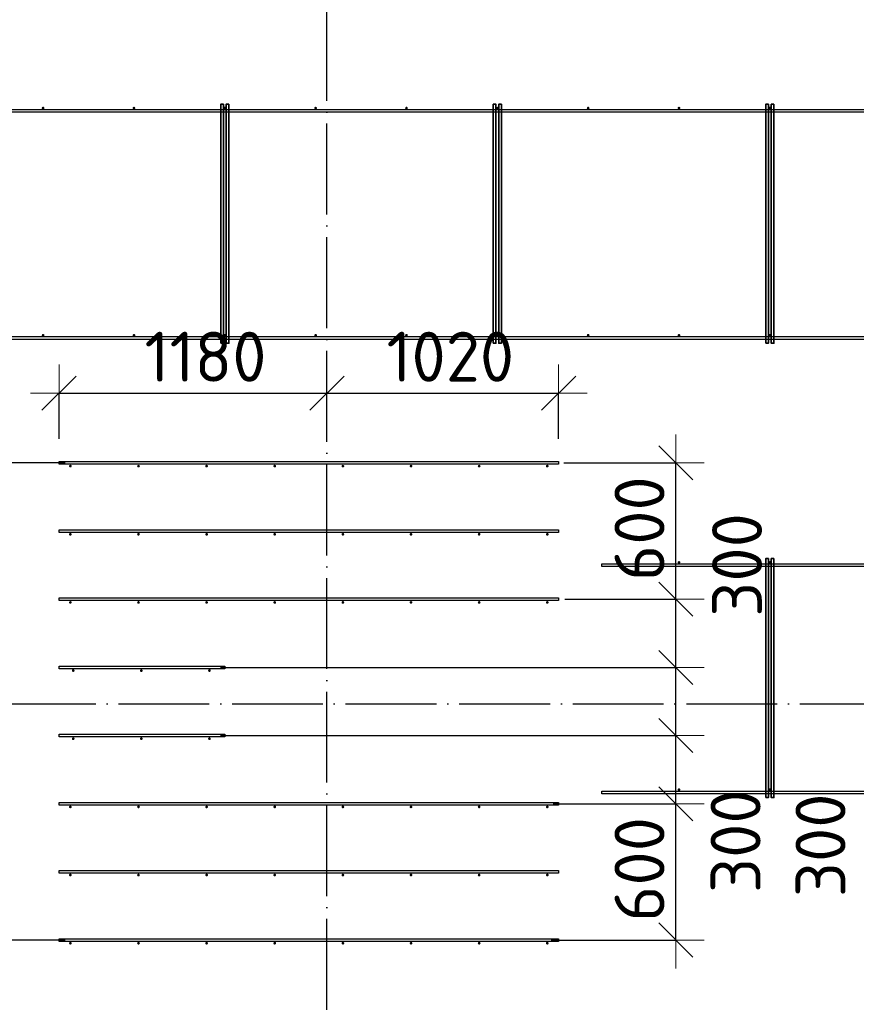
# Model space of a CAD drawing. Header units: millimetres. Extents: x -3725 to 93325, y -74170 to 82591.
# Tile 112 of 133: x 67047 to 70731, y 59857 to 64191. Entities that reach past the tile are written whole.
import ezdxf

# ---------------------------------------------------------------- set-up
doc = ezdxf.new("R2010")
doc.units = ezdxf.units.MM
doc.header["$PDMODE"] = 65
for name, pattern in [('______11', [500, 400, -50, 0, -50]), ('______3', [500, 400, -100]), ('______5', [1100, 800, -100, 100, -100])]:
    doc.linetypes.add(name, pattern=pattern)
for name, color, linetype, lineweight in [('Арм.стержн. Доп. арматура', 180, 'Continuous', 35), ('Балка_ общее', 7, '______3', 13), ('Размерная линия_ общее', 7, 'Continuous', 13)]:
    doc.layers.add(name, color=color, linetype=linetype, lineweight=lineweight)
doc.layers.add('Арм.стержн. Фиксатор', color=7, linetype='Continuous', lineweight=35, true_color=0x501e0f)
doc.layers.add('Осевая линия_ общее', color=7, linetype='______5', lineweight=13, true_color=0xa0a0a0)
doc.styles.add('ISOCPEUR', font='ISOCPEUR')
doc.dimstyles.new('DIMSTYLE_3', dxfattribs={"dimtxt": 220, "dimasz": 250, "dimexe": 0, "dimexo": 0, "dimgap": 110, "dimtad": 2, "dimdec": 0, "dimrnd": 5, "dimzin": 12, "dimdsep": 46, "dimtxsty": 'ISOCPEUR', "dimblk1": 'ALL_ML_STRICH', "dimblk2": 'ALL_ML_STRICH', "dimsah": 1, "dimcen": 0, "dimclrd": 7, "dimclre": 256, "dimclrt": 7, "dimadec": 0, "dimazin": 0, "dimtfac": 1, "dimtdec": 0, "dimtix": 1, "dimtmove": 2, "dimatfit": 3, "dimfxl": 0, "dimtzin": 0, "dimlwd": 0, "dimlwe": -3, "dimarcsym": 0})
doc.dimstyles.new('DIMSTYLE_5', dxfattribs={"dimtxt": 220, "dimasz": 250, "dimexe": 0, "dimexo": 0, "dimgap": 110, "dimtad": 2, "dimdec": 0, "dimrnd": 5, "dimzin": 12, "dimdsep": 46, "dimtxsty": 'ISOCPEUR', "dimblk1": 'ALL_ML_STRICH', "dimblk2": 'ALL_ML_STRICH', "dimsah": 1, "dimcen": 0, "dimclrd": 7, "dimclre": 256, "dimclrt": 7, "dimadec": 0, "dimazin": 0, "dimtfac": 1, "dimtdec": 0, "dimtix": 1, "dimtmove": 2, "dimatfit": 3, "dimfxl": 0, "dimtvp": 1.2, "dimtzin": 0, "dimlwd": 0, "dimlwe": -3, "dimarcsym": 0})
doc.dimstyles.new('DIMSTYLE_8', dxfattribs={"dimtxt": 220, "dimasz": 250, "dimexe": 0, "dimexo": 0, "dimgap": 110, "dimtad": 0, "dimdec": 0, "dimrnd": 5, "dimzin": 12, "dimdsep": 46, "dimtxsty": 'ISOCPEUR', "dimblk1": 'ALL_ML_STRICH', "dimblk2": 'ALL_ML_STRICH', "dimsah": 1, "dimcen": 0, "dimclrd": 7, "dimclre": 256, "dimclrt": 7, "dimadec": 0, "dimazin": 0, "dimtfac": 1, "dimtdec": 0, "dimtix": 1, "dimtmove": 2, "dimatfit": 3, "dimfxl": 0, "dimtvp": 1.2, "dimtzin": 0, "dimlwd": 0, "dimlwe": -3, "dimarcsym": 0})
doc.dimstyles.new('DIMSTYLE_9', dxfattribs={"dimtxt": 220, "dimasz": 250, "dimexe": 0, "dimexo": 0, "dimgap": 110, "dimtad": 0, "dimdec": 0, "dimrnd": 5, "dimzin": 12, "dimdsep": 46, "dimtxsty": 'ISOCPEUR', "dimblk1": 'ALL_ML_STRICH', "dimblk2": 'ALL_ML_STRICH', "dimsah": 1, "dimcen": 0, "dimclrd": 7, "dimclre": 256, "dimclrt": 7, "dimadec": 0, "dimazin": 0, "dimtfac": 1, "dimtdec": 0, "dimtix": 1, "dimtmove": 2, "dimatfit": 3, "dimfxl": 0, "dimtvp": 1.2, "dimtzin": 0, "dimlwd": 0, "dimlwe": -3, "dimarcsym": 0})

# ---------------------------------------------------------------- blocks, each defined once
blk = doc.blocks.new('СЛОЖНЫЙ_ОБЪЕКТ_5')
at = {"layer": 'Осевая линия_ общее', "color": 253, "linetype": '______11', "lineweight": -3, "true_color": 0xa0a0a0, "transparency": 33554687}
for p, q in [((68400, 45830), (68400, 69510)), ((57980, 61180), (76830, 61180))]:
    blk.add_line(p, q, dxfattribs=at)
blk = doc.blocks.new('ALL_ML_STRICH')
at = {"color": 0, "linetype": 'ByBlock', "lineweight": -2}
for p, q in [((0, -0.5), (0, 0.5)), ((-0.3, -0.3), (0.3, 0.3)), ((-1, 0), (0.5, 0))]:
    blk.add_line(p, q, dxfattribs=at)
blk = doc.blocks.new('*D99')
at = {"layer": 'DEFPOINTS', "color": 7, "linetype": 'Continuous', "lineweight": 13, "transparency": 33554687}
for p in [(69295.8, 60740), (69287.4, 60140), (69936.1, 60140)]:
    blk.add_point(p, dxfattribs=at)
at = {"layer": 'Размерная линия_ общее', "color": 253, "linetype": 'Continuous', "lineweight": -2, "true_color": 0xa0a0a0, "transparency": 33554687}
for p, q in [((69395.8, 60740), (69936.1, 60740)), ((69387.4, 60140), (69936.1, 60140))]:
    blk.add_line(p, q, dxfattribs=at)
at = {"layer": 'Размерная линия_ общее', "color": 7, "linetype": 'Continuous', "lineweight": -2, "transparency": 33554687}
blk.add_line((69936.1, 60140), (69936.1, 60740), dxfattribs=at)
at = {"layer": 'Размерная линия_ общее', "color": 7, "linetype": 'Continuous', "lineweight": 13, "transparency": 33554687, "xscale": 250, "yscale": 250, "zscale": 250}
for p, rotation in [((69936.1, 60740), 90), ((69936.1, 60140), 270)]:
    blk.add_blockref('ALL_ML_STRICH', p, dxfattribs=dict(at, rotation=rotation))
at = {"layer": 'Размерная линия_ общее', "color": 7, "linetype": 'Continuous', "lineweight": 13, "transparency": 33554687, "insert": (69776.1, 60451), "char_height": 220, "width": 660, "attachment_point": 5, "rotation": 90, "style": 'ISOCPEUR'}
blk.add_mtext('\\A1;{600}', dxfattribs=at)
blk = doc.blocks.new('*D100')
at = {"layer": 'DEFPOINTS', "color": 7, "linetype": 'Continuous', "lineweight": 13, "transparency": 33554687}
for p in [(67830.6, 61040), (69295.8, 60740), (69936.1, 60740)]:
    blk.add_point(p, dxfattribs=at)
at = {"layer": 'Размерная линия_ общее', "color": 253, "linetype": 'Continuous', "lineweight": -2, "true_color": 0xa0a0a0, "transparency": 33554687}
for p, q in [((67930.6, 61040), (69936.1, 61040)), ((69395.8, 60740), (69936.1, 60740))]:
    blk.add_line(p, q, dxfattribs=at)
at = {"layer": 'Размерная линия_ общее', "color": 7, "linetype": 'Continuous', "lineweight": -2, "transparency": 33554687}
blk.add_line((69936.1, 60740), (69936.1, 61040), dxfattribs=at)
at = {"layer": 'Размерная линия_ общее', "color": 7, "linetype": 'Continuous', "lineweight": 13, "transparency": 33554687, "xscale": 250, "yscale": 250, "zscale": 250}
for p, rotation in [((69936.1, 61040), 90), ((69936.1, 60740), 270)]:
    blk.add_blockref('ALL_ML_STRICH', p, dxfattribs=dict(at, rotation=rotation))
at = {"layer": 'Размерная линия_ общее', "color": 7, "linetype": 'Continuous', "lineweight": 13, "transparency": 33554687, "insert": (70199.1, 60575.1), "char_height": 220, "width": 660, "attachment_point": 5, "rotation": 90, "style": 'ISOCPEUR'}
blk.add_mtext('\\A1;{300}', dxfattribs=at)
blk = doc.blocks.new('*D101')
at = {"layer": 'DEFPOINTS', "color": 7, "linetype": 'Continuous', "lineweight": 13, "transparency": 33554687}
for p in [(67830.6, 61340), (67830.6, 61040), (69936.1, 61040)]:
    blk.add_point(p, dxfattribs=at)
at = {"layer": 'Размерная линия_ общее', "color": 253, "linetype": 'Continuous', "lineweight": -2, "true_color": 0xa0a0a0, "transparency": 33554687}
for p, q in [((67930.6, 61340), (69936.1, 61340)), ((67930.6, 61040), (69936.1, 61040))]:
    blk.add_line(p, q, dxfattribs=at)
at = {"layer": 'Размерная линия_ общее', "color": 7, "linetype": 'Continuous', "lineweight": -2, "transparency": 33554687}
blk.add_line((69936.1, 61040), (69936.1, 61340), dxfattribs=at)
at = {"layer": 'Размерная линия_ общее', "color": 7, "linetype": 'Continuous', "lineweight": 13, "transparency": 33554687, "xscale": 250, "yscale": 250, "zscale": 250}
for p, rotation in [((69936.1, 61340), 90), ((69936.1, 61040), 270)]:
    blk.add_blockref('ALL_ML_STRICH', p, dxfattribs=dict(at, rotation=rotation))
at = {"layer": 'Размерная линия_ общее', "color": 7, "linetype": 'Continuous', "lineweight": 13, "transparency": 33554687, "insert": (70573.1, 60556.8), "char_height": 220, "width": 660, "attachment_point": 5, "rotation": 90, "style": 'ISOCPEUR'}
blk.add_mtext('\\A1;{300}', dxfattribs=at)
blk = doc.blocks.new('*D102')
at = {"layer": 'DEFPOINTS', "color": 7, "linetype": 'Continuous', "lineweight": 13, "transparency": 33554687}
for p in [(69347.8, 61640), (67830.6, 61340), (69936.1, 61340)]:
    blk.add_point(p, dxfattribs=at)
at = {"layer": 'Размерная линия_ общее', "color": 253, "linetype": 'Continuous', "lineweight": -2, "true_color": 0xa0a0a0, "transparency": 33554687}
for p, q in [((69447.8, 61640), (69936.1, 61640)), ((67930.6, 61340), (69936.1, 61340))]:
    blk.add_line(p, q, dxfattribs=at)
at = {"layer": 'Размерная линия_ общее', "color": 7, "linetype": 'Continuous', "lineweight": -2, "transparency": 33554687}
blk.add_line((69936.1, 61340), (69936.1, 61640), dxfattribs=at)
at = {"layer": 'Размерная линия_ общее', "color": 7, "linetype": 'Continuous', "lineweight": 13, "transparency": 33554687, "xscale": 250, "yscale": 250, "zscale": 250}
for p, rotation in [((69936.1, 61640), 90), ((69936.1, 61340), 270)]:
    blk.add_blockref('ALL_ML_STRICH', p, dxfattribs=dict(at, rotation=rotation))
at = {"layer": 'Размерная линия_ общее', "color": 7, "linetype": 'Continuous', "lineweight": 13, "transparency": 33554687, "insert": (70205.5, 61791), "char_height": 220, "width": 660, "attachment_point": 5, "rotation": 90, "style": 'ISOCPEUR'}
blk.add_mtext('\\A1;{300}', dxfattribs=at)
blk = doc.blocks.new('*D103')
at = {"layer": 'DEFPOINTS', "color": 7, "linetype": 'Continuous', "lineweight": 13, "transparency": 33554687}
for p in [(69342.3, 62240), (69347.8, 61640), (69936.1, 61640)]:
    blk.add_point(p, dxfattribs=at)
at = {"layer": 'Размерная линия_ общее', "color": 253, "linetype": 'Continuous', "lineweight": -2, "true_color": 0xa0a0a0, "transparency": 33554687}
for p, q in [((69442.3, 62240), (69936.1, 62240)), ((69447.8, 61640), (69936.1, 61640))]:
    blk.add_line(p, q, dxfattribs=at)
at = {"layer": 'Размерная линия_ общее', "color": 7, "linetype": 'Continuous', "lineweight": -2, "transparency": 33554687}
blk.add_line((69936.1, 61640), (69936.1, 62240), dxfattribs=at)
at = {"layer": 'Размерная линия_ общее', "color": 7, "linetype": 'Continuous', "lineweight": 13, "transparency": 33554687, "xscale": 250, "yscale": 250, "zscale": 250}
for p, rotation in [((69936.1, 62240), 90), ((69936.1, 61640), 270)]:
    blk.add_blockref('ALL_ML_STRICH', p, dxfattribs=dict(at, rotation=rotation))
at = {"layer": 'Размерная линия_ общее', "color": 7, "linetype": 'Continuous', "lineweight": 13, "transparency": 33554687, "insert": (69776.1, 61951), "char_height": 220, "width": 660, "attachment_point": 5, "rotation": 90, "style": 'ISOCPEUR'}
blk.add_mtext('\\A1;{600}', dxfattribs=at)
blk = doc.blocks.new('*D104')
at = {"layer": 'DEFPOINTS', "color": 7, "linetype": 'Continuous', "lineweight": 13, "transparency": 33554687}
for p in [(67220, 62547.7), (68400, 62478.6), (67220, 62246)]:
    blk.add_point(p, dxfattribs=at)
at = {"layer": 'Размерная линия_ общее', "color": 253, "linetype": 'Continuous', "lineweight": -2, "true_color": 0xa0a0a0, "transparency": 33554687}
for p, q in [((67220, 62346), (67220, 62547.7)), ((68400, 62547.7), (68400, 62547.7))]:
    blk.add_line(p, q, dxfattribs=at)
at = {"layer": 'Размерная линия_ общее', "color": 7, "linetype": 'Continuous', "lineweight": -2, "transparency": 33554687}
blk.add_line((67220, 62547.7), (68400, 62547.7), dxfattribs=at)
at = {"layer": 'Размерная линия_ общее', "color": 7, "linetype": 'Continuous', "lineweight": 13, "transparency": 33554687, "xscale": 250, "yscale": 250, "zscale": 250, "rotation": 180}
blk.add_blockref('ALL_ML_STRICH', (67220, 62547.7), dxfattribs=at)
at = {"layer": 'Размерная линия_ общее', "color": 7, "linetype": 'Continuous', "lineweight": 13, "transparency": 33554687, "xscale": 250, "yscale": 250, "zscale": 250}
blk.add_blockref('ALL_ML_STRICH', (68400, 62547.7), dxfattribs=at)
at = {"layer": 'Размерная линия_ общее', "color": 7, "linetype": 'Continuous', "lineweight": 13, "transparency": 33554687, "insert": (67865, 62707.7), "char_height": 220, "width": 880, "attachment_point": 5, "style": 'ISOCPEUR'}
blk.add_mtext('\\A1;{1180}', dxfattribs=at)
blk = doc.blocks.new('*D105')
at = {"layer": 'DEFPOINTS', "color": 7, "linetype": 'Continuous', "lineweight": 13, "transparency": 33554687}
for p in [(68400, 62547.7), (68400, 62478.6), (69420, 62246)]:
    blk.add_point(p, dxfattribs=at)
at = {"layer": 'Размерная линия_ общее', "color": 253, "linetype": 'Continuous', "lineweight": -2, "true_color": 0xa0a0a0, "transparency": 33554687}
for p, q in [((68400, 62547.7), (68400, 62547.7)), ((69420, 62346), (69420, 62547.7))]:
    blk.add_line(p, q, dxfattribs=at)
at = {"layer": 'Размерная линия_ общее', "color": 7, "linetype": 'Continuous', "lineweight": -2, "transparency": 33554687}
blk.add_line((68400, 62547.7), (69420, 62547.7), dxfattribs=at)
at = {"layer": 'Размерная линия_ общее', "color": 7, "linetype": 'Continuous', "lineweight": 13, "transparency": 33554687, "xscale": 250, "yscale": 250, "zscale": 250, "rotation": 180}
blk.add_blockref('ALL_ML_STRICH', (68400, 62547.7), dxfattribs=at)
at = {"layer": 'Размерная линия_ общее', "color": 7, "linetype": 'Continuous', "lineweight": 13, "transparency": 33554687, "xscale": 250, "yscale": 250, "zscale": 250}
blk.add_blockref('ALL_ML_STRICH', (69420, 62547.7), dxfattribs=at)
at = {"layer": 'Размерная линия_ общее', "color": 7, "linetype": 'Continuous', "lineweight": 13, "transparency": 33554687, "insert": (68943, 62707.7), "char_height": 220, "width": 880, "attachment_point": 5, "style": 'ISOCPEUR'}
blk.add_mtext('\\A1;{1020}', dxfattribs=at)
blk = doc.blocks.new('*D106')
at = {"layer": 'DEFPOINTS', "color": 7, "linetype": 'Continuous', "lineweight": 13, "transparency": 33554687}
for p in [(67347.5, 62240), (66870.9, 60140), (67347.5, 60140)]:
    blk.add_point(p, dxfattribs=at)
at = {"layer": 'Размерная линия_ общее', "color": 253, "linetype": 'Continuous', "lineweight": -2, "true_color": 0xa0a0a0, "transparency": 33554687}
for p, q in [((67247.5, 62240), (66870.9, 62240)), ((67247.5, 60140), (66870.9, 60140))]:
    blk.add_line(p, q, dxfattribs=at)
at = {"layer": 'Размерная линия_ общее', "color": 7, "linetype": 'Continuous', "lineweight": -2, "transparency": 33554687}
blk.add_line((66870.9, 60140), (66870.9, 62240), dxfattribs=at)
at = {"layer": 'Размерная линия_ общее', "color": 7, "linetype": 'Continuous', "lineweight": 13, "transparency": 33554687, "xscale": 250, "yscale": 250, "zscale": 250}
for p, rotation in [((66870.9, 62240), 90), ((66870.9, 60140), 270)]:
    blk.add_blockref('ALL_ML_STRICH', p, dxfattribs=dict(at, rotation=rotation))
at = {"layer": 'Размерная линия_ общее', "color": 7, "linetype": 'Continuous', "lineweight": 13, "transparency": 33554687, "insert": (66600.9, 60453), "char_height": 220, "width": 11, "attachment_point": 1, "rotation": 90, "line_spacing_factor": 0.60241, "style": 'ISOCPEUR'}
blk.add_mtext('7х300=2100', dxfattribs=at)

msp = doc.modelspace()

# ---------------------------------------------------------------- hatches: boundary and pattern name
at = {"layer": 'Арм.стержн. Доп. арматура', "linetype": 'Continuous', "lineweight": 35, "transparency": 33554687}
for points in [[(67276, 62226), (67275.5, 62228.3), (67274.2, 62230.2), (67272.3, 62231.5), (67270, 62232), (67267.7, 62231.5), (67265.8, 62230.2), (67264.5, 62228.3), (67264, 62226), (67264.5, 62223.7), (67265.8, 62221.8), (67267.7, 62220.5), (67270, 62220), (67272.3, 62220.5), (67274.2, 62221.8), (67275.5, 62223.7)], [(67576, 62226), (67575.5, 62228.3), (67574.2, 62230.2), (67572.3, 62231.5), (67570, 62232), (67567.7, 62231.5), (67565.8, 62230.2), (67564.5, 62228.3), (67564, 62226), (67564.5, 62223.7), (67565.8, 62221.8), (67567.7, 62220.5), (67570, 62220), (67572.3, 62220.5), (67574.2, 62221.8), (67575.5, 62223.7)], [(67876, 62226), (67875.5, 62228.3), (67874.2, 62230.2), (67872.3, 62231.5), (67870, 62232), (67867.7, 62231.5), (67865.8, 62230.2), (67864.5, 62228.3), (67864, 62226), (67864.5, 62223.7), (67865.8, 62221.8), (67867.7, 62220.5), (67870, 62220), (67872.3, 62220.5), (67874.2, 62221.8), (67875.5, 62223.7)], [(68176, 62226), (68175.5, 62228.3), (68174.2, 62230.2), (68172.3, 62231.5), (68170, 62232), (68167.7, 62231.5), (68165.8, 62230.2), (68164.5, 62228.3), (68164, 62226), (68164.5, 62223.7), (68165.8, 62221.8), (68167.7, 62220.5), (68170, 62220), (68172.3, 62220.5), (68174.2, 62221.8), (68175.5, 62223.7)], [(68476, 62226), (68475.5, 62228.3), (68474.2, 62230.2), (68472.3, 62231.5), (68470, 62232), (68467.7, 62231.5), (68465.8, 62230.2), (68464.5, 62228.3), (68464, 62226), (68464.5, 62223.7), (68465.8, 62221.8), (68467.7, 62220.5), (68470, 62220), (68472.3, 62220.5), (68474.2, 62221.8), (68475.5, 62223.7)], [(68776, 62226), (68775.5, 62228.3), (68774.2, 62230.2), (68772.3, 62231.5), (68770, 62232), (68767.7, 62231.5), (68765.8, 62230.2), (68764.5, 62228.3), (68764, 62226), (68764.5, 62223.7), (68765.8, 62221.8), (68767.7, 62220.5), (68770, 62220), (68772.3, 62220.5), (68774.2, 62221.8), (68775.5, 62223.7)], [(69076, 62226), (69075.5, 62228.3), (69074.2, 62230.2), (69072.3, 62231.5), (69070, 62232), (69067.7, 62231.5), (69065.8, 62230.2), (69064.5, 62228.3), (69064, 62226), (69064.5, 62223.7), (69065.8, 62221.8), (69067.7, 62220.5), (69070, 62220), (69072.3, 62220.5), (69074.2, 62221.8), (69075.5, 62223.7)], [(69376, 62226), (69375.5, 62228.3), (69374.2, 62230.2), (69372.3, 62231.5), (69370, 62232), (69367.7, 62231.5), (69365.8, 62230.2), (69364.5, 62228.3), (69364, 62226), (69364.5, 62223.7), (69365.8, 62221.8), (69367.7, 62220.5), (69370, 62220), (69372.3, 62220.5), (69374.2, 62221.8), (69375.5, 62223.7)], [(67276, 61926), (67275.5, 61928.3), (67274.2, 61930.2), (67272.3, 61931.5), (67270, 61932), (67267.7, 61931.5), (67265.8, 61930.2), (67264.5, 61928.3), (67264, 61926), (67264.5, 61923.7), (67265.8, 61921.8), (67267.7, 61920.5), (67270, 61920), (67272.3, 61920.5), (67274.2, 61921.8), (67275.5, 61923.7)], [(67576, 61926), (67575.5, 61928.3), (67574.2, 61930.2), (67572.3, 61931.5), (67570, 61932), (67567.7, 61931.5), (67565.8, 61930.2), (67564.5, 61928.3), (67564, 61926), (67564.5, 61923.7), (67565.8, 61921.8), (67567.7, 61920.5), (67570, 61920), (67572.3, 61920.5), (67574.2, 61921.8), (67575.5, 61923.7)], [(67876, 61926), (67875.5, 61928.3), (67874.2, 61930.2), (67872.3, 61931.5), (67870, 61932), (67867.7, 61931.5), (67865.8, 61930.2), (67864.5, 61928.3), (67864, 61926), (67864.5, 61923.7), (67865.8, 61921.8), (67867.7, 61920.5), (67870, 61920), (67872.3, 61920.5), (67874.2, 61921.8), (67875.5, 61923.7)], [(68176, 61926), (68175.5, 61928.3), (68174.2, 61930.2), (68172.3, 61931.5), (68170, 61932), (68167.7, 61931.5), (68165.8, 61930.2), (68164.5, 61928.3), (68164, 61926), (68164.5, 61923.7), (68165.8, 61921.8), (68167.7, 61920.5), (68170, 61920), (68172.3, 61920.5), (68174.2, 61921.8), (68175.5, 61923.7)], [(68476, 61926), (68475.5, 61928.3), (68474.2, 61930.2), (68472.3, 61931.5), (68470, 61932), (68467.7, 61931.5), (68465.8, 61930.2), (68464.5, 61928.3), (68464, 61926), (68464.5, 61923.7), (68465.8, 61921.8), (68467.7, 61920.5), (68470, 61920), (68472.3, 61920.5), (68474.2, 61921.8), (68475.5, 61923.7)], [(68776, 61926), (68775.5, 61928.3), (68774.2, 61930.2), (68772.3, 61931.5), (68770, 61932), (68767.7, 61931.5), (68765.8, 61930.2), (68764.5, 61928.3), (68764, 61926), (68764.5, 61923.7), (68765.8, 61921.8), (68767.7, 61920.5), (68770, 61920), (68772.3, 61920.5), (68774.2, 61921.8), (68775.5, 61923.7)], [(69076, 61926), (69075.5, 61928.3), (69074.2, 61930.2), (69072.3, 61931.5), (69070, 61932), (69067.7, 61931.5), (69065.8, 61930.2), (69064.5, 61928.3), (69064, 61926), (69064.5, 61923.7), (69065.8, 61921.8), (69067.7, 61920.5), (69070, 61920), (69072.3, 61920.5), (69074.2, 61921.8), (69075.5, 61923.7)], [(69376, 61926), (69375.5, 61928.3), (69374.2, 61930.2), (69372.3, 61931.5), (69370, 61932), (69367.7, 61931.5), (69365.8, 61930.2), (69364.5, 61928.3), (69364, 61926), (69364.5, 61923.7), (69365.8, 61921.8), (69367.7, 61920.5), (69370, 61920), (69372.3, 61920.5), (69374.2, 61921.8), (69375.5, 61923.7)], [(67276, 61626), (67275.5, 61628.3), (67274.2, 61630.2), (67272.3, 61631.5), (67270, 61632), (67267.7, 61631.5), (67265.8, 61630.2), (67264.5, 61628.3), (67264, 61626), (67264.5, 61623.7), (67265.8, 61621.8), (67267.7, 61620.5), (67270, 61620), (67272.3, 61620.5), (67274.2, 61621.8), (67275.5, 61623.7)], [(67576, 61626), (67575.5, 61628.3), (67574.2, 61630.2), (67572.3, 61631.5), (67570, 61632), (67567.7, 61631.5), (67565.8, 61630.2), (67564.5, 61628.3), (67564, 61626), (67564.5, 61623.7), (67565.8, 61621.8), (67567.7, 61620.5), (67570, 61620), (67572.3, 61620.5), (67574.2, 61621.8), (67575.5, 61623.7)], [(67876, 61626), (67875.5, 61628.3), (67874.2, 61630.2), (67872.3, 61631.5), (67870, 61632), (67867.7, 61631.5), (67865.8, 61630.2), (67864.5, 61628.3), (67864, 61626), (67864.5, 61623.7), (67865.8, 61621.8), (67867.7, 61620.5), (67870, 61620), (67872.3, 61620.5), (67874.2, 61621.8), (67875.5, 61623.7)], [(68176, 61626), (68175.5, 61628.3), (68174.2, 61630.2), (68172.3, 61631.5), (68170, 61632), (68167.7, 61631.5), (68165.8, 61630.2), (68164.5, 61628.3), (68164, 61626), (68164.5, 61623.7), (68165.8, 61621.8), (68167.7, 61620.5), (68170, 61620), (68172.3, 61620.5), (68174.2, 61621.8), (68175.5, 61623.7)], [(68476, 61626), (68475.5, 61628.3), (68474.2, 61630.2), (68472.3, 61631.5), (68470, 61632), (68467.7, 61631.5), (68465.8, 61630.2), (68464.5, 61628.3), (68464, 61626), (68464.5, 61623.7), (68465.8, 61621.8), (68467.7, 61620.5), (68470, 61620), (68472.3, 61620.5), (68474.2, 61621.8), (68475.5, 61623.7)], [(68776, 61626), (68775.5, 61628.3), (68774.2, 61630.2), (68772.3, 61631.5), (68770, 61632), (68767.7, 61631.5), (68765.8, 61630.2), (68764.5, 61628.3), (68764, 61626), (68764.5, 61623.7), (68765.8, 61621.8), (68767.7, 61620.5), (68770, 61620), (68772.3, 61620.5), (68774.2, 61621.8), (68775.5, 61623.7)], [(69076, 61626), (69075.5, 61628.3), (69074.2, 61630.2), (69072.3, 61631.5), (69070, 61632), (69067.7, 61631.5), (69065.8, 61630.2), (69064.5, 61628.3), (69064, 61626), (69064.5, 61623.7), (69065.8, 61621.8), (69067.7, 61620.5), (69070, 61620), (69072.3, 61620.5), (69074.2, 61621.8), (69075.5, 61623.7)], [(69376, 61626), (69375.5, 61628.3), (69374.2, 61630.2), (69372.3, 61631.5), (69370, 61632), (69367.7, 61631.5), (69365.8, 61630.2), (69364.5, 61628.3), (69364, 61626), (69364.5, 61623.7), (69365.8, 61621.8), (69367.7, 61620.5), (69370, 61620), (69372.3, 61620.5), (69374.2, 61621.8), (69375.5, 61623.7)], [(67288.5, 61326), (67288, 61328.3), (67286.7, 61330.2), (67284.8, 61331.5), (67282.5, 61332), (67280.2, 61331.5), (67278.3, 61330.2), (67277, 61328.3), (67276.5, 61326), (67277, 61323.7), (67278.3, 61321.8), (67280.2, 61320.5), (67282.5, 61320), (67284.8, 61320.5), (67286.7, 61321.8), (67288, 61323.7)], [(67588.5, 61326), (67588, 61328.3), (67586.7, 61330.2), (67584.8, 61331.5), (67582.5, 61332), (67580.2, 61331.5), (67578.3, 61330.2), (67577, 61328.3), (67576.5, 61326), (67577, 61323.7), (67578.3, 61321.8), (67580.2, 61320.5), (67582.5, 61320), (67584.8, 61320.5), (67586.7, 61321.8), (67588, 61323.7)], [(67888.5, 61326), (67888, 61328.3), (67886.7, 61330.2), (67884.8, 61331.5), (67882.5, 61332), (67880.2, 61331.5), (67878.3, 61330.2), (67877, 61328.3), (67876.5, 61326), (67877, 61323.7), (67878.3, 61321.8), (67880.2, 61320.5), (67882.5, 61320), (67884.8, 61320.5), (67886.7, 61321.8), (67888, 61323.7)], [(67288.5, 61026), (67288, 61028.3), (67286.7, 61030.2), (67284.8, 61031.5), (67282.5, 61032), (67280.2, 61031.5), (67278.3, 61030.2), (67277, 61028.3), (67276.5, 61026), (67277, 61023.7), (67278.3, 61021.8), (67280.2, 61020.5), (67282.5, 61020), (67284.8, 61020.5), (67286.7, 61021.8), (67288, 61023.7)], [(67588.5, 61026), (67588, 61028.3), (67586.7, 61030.2), (67584.8, 61031.5), (67582.5, 61032), (67580.2, 61031.5), (67578.3, 61030.2), (67577, 61028.3), (67576.5, 61026), (67577, 61023.7), (67578.3, 61021.8), (67580.2, 61020.5), (67582.5, 61020), (67584.8, 61020.5), (67586.7, 61021.8), (67588, 61023.7)], [(67888.5, 61026), (67888, 61028.3), (67886.7, 61030.2), (67884.8, 61031.5), (67882.5, 61032), (67880.2, 61031.5), (67878.3, 61030.2), (67877, 61028.3), (67876.5, 61026), (67877, 61023.7), (67878.3, 61021.8), (67880.2, 61020.5), (67882.5, 61020), (67884.8, 61020.5), (67886.7, 61021.8), (67888, 61023.7)], [(67276, 60726), (67275.5, 60728.3), (67274.2, 60730.2), (67272.3, 60731.5), (67270, 60732), (67267.7, 60731.5), (67265.8, 60730.2), (67264.5, 60728.3), (67264, 60726), (67264.5, 60723.7), (67265.8, 60721.8), (67267.7, 60720.5), (67270, 60720), (67272.3, 60720.5), (67274.2, 60721.8), (67275.5, 60723.7)], [(67576, 60726), (67575.5, 60728.3), (67574.2, 60730.2), (67572.3, 60731.5), (67570, 60732), (67567.7, 60731.5), (67565.8, 60730.2), (67564.5, 60728.3), (67564, 60726), (67564.5, 60723.7), (67565.8, 60721.8), (67567.7, 60720.5), (67570, 60720), (67572.3, 60720.5), (67574.2, 60721.8), (67575.5, 60723.7)], [(67876, 60726), (67875.5, 60728.3), (67874.2, 60730.2), (67872.3, 60731.5), (67870, 60732), (67867.7, 60731.5), (67865.8, 60730.2), (67864.5, 60728.3), (67864, 60726), (67864.5, 60723.7), (67865.8, 60721.8), (67867.7, 60720.5), (67870, 60720), (67872.3, 60720.5), (67874.2, 60721.8), (67875.5, 60723.7)], [(68176, 60726), (68175.5, 60728.3), (68174.2, 60730.2), (68172.3, 60731.5), (68170, 60732), (68167.7, 60731.5), (68165.8, 60730.2), (68164.5, 60728.3), (68164, 60726), (68164.5, 60723.7), (68165.8, 60721.8), (68167.7, 60720.5), (68170, 60720), (68172.3, 60720.5), (68174.2, 60721.8), (68175.5, 60723.7)], [(68476, 60726), (68475.5, 60728.3), (68474.2, 60730.2), (68472.3, 60731.5), (68470, 60732), (68467.7, 60731.5), (68465.8, 60730.2), (68464.5, 60728.3), (68464, 60726), (68464.5, 60723.7), (68465.8, 60721.8), (68467.7, 60720.5), (68470, 60720), (68472.3, 60720.5), (68474.2, 60721.8), (68475.5, 60723.7)], [(68776, 60726), (68775.5, 60728.3), (68774.2, 60730.2), (68772.3, 60731.5), (68770, 60732), (68767.7, 60731.5), (68765.8, 60730.2), (68764.5, 60728.3), (68764, 60726), (68764.5, 60723.7), (68765.8, 60721.8), (68767.7, 60720.5), (68770, 60720), (68772.3, 60720.5), (68774.2, 60721.8), (68775.5, 60723.7)], [(69076, 60726), (69075.5, 60728.3), (69074.2, 60730.2), (69072.3, 60731.5), (69070, 60732), (69067.7, 60731.5), (69065.8, 60730.2), (69064.5, 60728.3), (69064, 60726), (69064.5, 60723.7), (69065.8, 60721.8), (69067.7, 60720.5), (69070, 60720), (69072.3, 60720.5), (69074.2, 60721.8), (69075.5, 60723.7)], [(69376, 60726), (69375.5, 60728.3), (69374.2, 60730.2), (69372.3, 60731.5), (69370, 60732), (69367.7, 60731.5), (69365.8, 60730.2), (69364.5, 60728.3), (69364, 60726), (69364.5, 60723.7), (69365.8, 60721.8), (69367.7, 60720.5), (69370, 60720), (69372.3, 60720.5), (69374.2, 60721.8), (69375.5, 60723.7)], [(67276, 60426), (67275.5, 60428.3), (67274.2, 60430.2), (67272.3, 60431.5), (67270, 60432), (67267.7, 60431.5), (67265.8, 60430.2), (67264.5, 60428.3), (67264, 60426), (67264.5, 60423.7), (67265.8, 60421.8), (67267.7, 60420.5), (67270, 60420), (67272.3, 60420.5), (67274.2, 60421.8), (67275.5, 60423.7)], [(67576, 60426), (67575.5, 60428.3), (67574.2, 60430.2), (67572.3, 60431.5), (67570, 60432), (67567.7, 60431.5), (67565.8, 60430.2), (67564.5, 60428.3), (67564, 60426), (67564.5, 60423.7), (67565.8, 60421.8), (67567.7, 60420.5), (67570, 60420), (67572.3, 60420.5), (67574.2, 60421.8), (67575.5, 60423.7)], [(67876, 60426), (67875.5, 60428.3), (67874.2, 60430.2), (67872.3, 60431.5), (67870, 60432), (67867.7, 60431.5), (67865.8, 60430.2), (67864.5, 60428.3), (67864, 60426), (67864.5, 60423.7), (67865.8, 60421.8), (67867.7, 60420.5), (67870, 60420), (67872.3, 60420.5), (67874.2, 60421.8), (67875.5, 60423.7)], [(68176, 60426), (68175.5, 60428.3), (68174.2, 60430.2), (68172.3, 60431.5), (68170, 60432), (68167.7, 60431.5), (68165.8, 60430.2), (68164.5, 60428.3), (68164, 60426), (68164.5, 60423.7), (68165.8, 60421.8), (68167.7, 60420.5), (68170, 60420), (68172.3, 60420.5), (68174.2, 60421.8), (68175.5, 60423.7)], [(68476, 60426), (68475.5, 60428.3), (68474.2, 60430.2), (68472.3, 60431.5), (68470, 60432), (68467.7, 60431.5), (68465.8, 60430.2), (68464.5, 60428.3), (68464, 60426), (68464.5, 60423.7), (68465.8, 60421.8), (68467.7, 60420.5), (68470, 60420), (68472.3, 60420.5), (68474.2, 60421.8), (68475.5, 60423.7)], [(68776, 60426), (68775.5, 60428.3), (68774.2, 60430.2), (68772.3, 60431.5), (68770, 60432), (68767.7, 60431.5), (68765.8, 60430.2), (68764.5, 60428.3), (68764, 60426), (68764.5, 60423.7), (68765.8, 60421.8), (68767.7, 60420.5), (68770, 60420), (68772.3, 60420.5), (68774.2, 60421.8), (68775.5, 60423.7)], [(69076, 60426), (69075.5, 60428.3), (69074.2, 60430.2), (69072.3, 60431.5), (69070, 60432), (69067.7, 60431.5), (69065.8, 60430.2), (69064.5, 60428.3), (69064, 60426), (69064.5, 60423.7), (69065.8, 60421.8), (69067.7, 60420.5), (69070, 60420), (69072.3, 60420.5), (69074.2, 60421.8), (69075.5, 60423.7)], [(69376, 60426), (69375.5, 60428.3), (69374.2, 60430.2), (69372.3, 60431.5), (69370, 60432), (69367.7, 60431.5), (69365.8, 60430.2), (69364.5, 60428.3), (69364, 60426), (69364.5, 60423.7), (69365.8, 60421.8), (69367.7, 60420.5), (69370, 60420), (69372.3, 60420.5), (69374.2, 60421.8), (69375.5, 60423.7)], [(67276, 60126), (67275.5, 60128.3), (67274.2, 60130.2), (67272.3, 60131.5), (67270, 60132), (67267.7, 60131.5), (67265.8, 60130.2), (67264.5, 60128.3), (67264, 60126), (67264.5, 60123.7), (67265.8, 60121.8), (67267.7, 60120.5), (67270, 60120), (67272.3, 60120.5), (67274.2, 60121.8), (67275.5, 60123.7)], [(67576, 60126), (67575.5, 60128.3), (67574.2, 60130.2), (67572.3, 60131.5), (67570, 60132), (67567.7, 60131.5), (67565.8, 60130.2), (67564.5, 60128.3), (67564, 60126), (67564.5, 60123.7), (67565.8, 60121.8), (67567.7, 60120.5), (67570, 60120), (67572.3, 60120.5), (67574.2, 60121.8), (67575.5, 60123.7)], [(67876, 60126), (67875.5, 60128.3), (67874.2, 60130.2), (67872.3, 60131.5), (67870, 60132), (67867.7, 60131.5), (67865.8, 60130.2), (67864.5, 60128.3), (67864, 60126), (67864.5, 60123.7), (67865.8, 60121.8), (67867.7, 60120.5), (67870, 60120), (67872.3, 60120.5), (67874.2, 60121.8), (67875.5, 60123.7)], [(68176, 60126), (68175.5, 60128.3), (68174.2, 60130.2), (68172.3, 60131.5), (68170, 60132), (68167.7, 60131.5), (68165.8, 60130.2), (68164.5, 60128.3), (68164, 60126), (68164.5, 60123.7), (68165.8, 60121.8), (68167.7, 60120.5), (68170, 60120), (68172.3, 60120.5), (68174.2, 60121.8), (68175.5, 60123.7)], [(68476, 60126), (68475.5, 60128.3), (68474.2, 60130.2), (68472.3, 60131.5), (68470, 60132), (68467.7, 60131.5), (68465.8, 60130.2), (68464.5, 60128.3), (68464, 60126), (68464.5, 60123.7), (68465.8, 60121.8), (68467.7, 60120.5), (68470, 60120), (68472.3, 60120.5), (68474.2, 60121.8), (68475.5, 60123.7)], [(68776, 60126), (68775.5, 60128.3), (68774.2, 60130.2), (68772.3, 60131.5), (68770, 60132), (68767.7, 60131.5), (68765.8, 60130.2), (68764.5, 60128.3), (68764, 60126), (68764.5, 60123.7), (68765.8, 60121.8), (68767.7, 60120.5), (68770, 60120), (68772.3, 60120.5), (68774.2, 60121.8), (68775.5, 60123.7)], [(69076, 60126), (69075.5, 60128.3), (69074.2, 60130.2), (69072.3, 60131.5), (69070, 60132), (69067.7, 60131.5), (69065.8, 60130.2), (69064.5, 60128.3), (69064, 60126), (69064.5, 60123.7), (69065.8, 60121.8), (69067.7, 60120.5), (69070, 60120), (69072.3, 60120.5), (69074.2, 60121.8), (69075.5, 60123.7)], [(69376, 60126), (69375.5, 60128.3), (69374.2, 60130.2), (69372.3, 60131.5), (69370, 60132), (69367.7, 60131.5), (69365.8, 60130.2), (69364.5, 60128.3), (69364, 60126), (69364.5, 60123.7), (69365.8, 60121.8), (69367.7, 60120.5), (69370, 60120), (69372.3, 60120.5), (69374.2, 60121.8), (69375.5, 60123.7)]]:
    msp.add_hatch(color=22, dxfattribs=at).paths.add_polyline_path(points)
at = {"layer": 'Арм.стержн. Фиксатор', "linetype": 'Continuous', "lineweight": 35, "transparency": 33554687}
for points in [[(67156, 63802), (67155.5, 63804.3), (67154.2, 63806.2), (67152.3, 63807.5), (67150, 63808), (67147.7, 63807.5), (67145.8, 63806.2), (67144.5, 63804.3), (67144, 63802), (67144.5, 63799.7), (67145.8, 63797.8), (67147.7, 63796.5), (67150, 63796), (67152.3, 63796.5), (67154.2, 63797.8), (67155.5, 63799.7)], [(67556, 63802), (67555.5, 63804.3), (67554.2, 63806.2), (67552.3, 63807.5), (67550, 63808), (67547.7, 63807.5), (67545.8, 63806.2), (67544.5, 63804.3), (67544, 63802), (67544.5, 63799.7), (67545.8, 63797.8), (67547.7, 63796.5), (67550, 63796), (67552.3, 63796.5), (67554.2, 63797.8), (67555.5, 63799.7)], [(67956, 63802), (67955.5, 63804.3), (67954.2, 63806.2), (67952.3, 63807.5), (67950, 63808), (67947.7, 63807.5), (67945.8, 63806.2), (67944.5, 63804.3), (67944, 63802), (67944.5, 63799.7), (67945.8, 63797.8), (67947.7, 63796.5), (67950, 63796), (67952.3, 63796.5), (67954.2, 63797.8), (67955.5, 63799.7)], [(68356, 63802), (68355.5, 63804.3), (68354.2, 63806.2), (68352.3, 63807.5), (68350, 63808), (68347.7, 63807.5), (68345.8, 63806.2), (68344.5, 63804.3), (68344, 63802), (68344.5, 63799.7), (68345.8, 63797.8), (68347.7, 63796.5), (68350, 63796), (68352.3, 63796.5), (68354.2, 63797.8), (68355.5, 63799.7)], [(68756, 63802), (68755.5, 63804.3), (68754.2, 63806.2), (68752.3, 63807.5), (68750, 63808), (68747.7, 63807.5), (68745.8, 63806.2), (68744.5, 63804.3), (68744, 63802), (68744.5, 63799.7), (68745.8, 63797.8), (68747.7, 63796.5), (68750, 63796), (68752.3, 63796.5), (68754.2, 63797.8), (68755.5, 63799.7)], [(69156, 63802), (69155.5, 63804.3), (69154.2, 63806.2), (69152.3, 63807.5), (69150, 63808), (69147.7, 63807.5), (69145.8, 63806.2), (69144.5, 63804.3), (69144, 63802), (69144.5, 63799.7), (69145.8, 63797.8), (69147.7, 63796.5), (69150, 63796), (69152.3, 63796.5), (69154.2, 63797.8), (69155.5, 63799.7)], [(69556, 63802), (69555.5, 63804.3), (69554.2, 63806.2), (69552.3, 63807.5), (69550, 63808), (69547.7, 63807.5), (69545.8, 63806.2), (69544.5, 63804.3), (69544, 63802), (69544.5, 63799.7), (69545.8, 63797.8), (69547.7, 63796.5), (69550, 63796), (69552.3, 63796.5), (69554.2, 63797.8), (69555.5, 63799.7)], [(69956, 63802), (69955.5, 63804.3), (69954.2, 63806.2), (69952.3, 63807.5), (69950, 63808), (69947.7, 63807.5), (69945.8, 63806.2), (69944.5, 63804.3), (69944, 63802), (69944.5, 63799.7), (69945.8, 63797.8), (69947.7, 63796.5), (69950, 63796), (69952.3, 63796.5), (69954.2, 63797.8), (69955.5, 63799.7)], [(70356, 63802), (70355.5, 63804.3), (70354.2, 63806.2), (70352.3, 63807.5), (70350, 63808), (70347.7, 63807.5), (70345.8, 63806.2), (70344.5, 63804.3), (70344, 63802), (70344.5, 63799.7), (70345.8, 63797.8), (70347.7, 63796.5), (70350, 63796), (70352.3, 63796.5), (70354.2, 63797.8), (70355.5, 63799.7)], [(67156, 62802), (67155.5, 62804.3), (67154.2, 62806.2), (67152.3, 62807.5), (67150, 62808), (67147.7, 62807.5), (67145.8, 62806.2), (67144.5, 62804.3), (67144, 62802), (67144.5, 62799.7), (67145.8, 62797.8), (67147.7, 62796.5), (67150, 62796), (67152.3, 62796.5), (67154.2, 62797.8), (67155.5, 62799.7)], [(67556, 62802), (67555.5, 62804.3), (67554.2, 62806.2), (67552.3, 62807.5), (67550, 62808), (67547.7, 62807.5), (67545.8, 62806.2), (67544.5, 62804.3), (67544, 62802), (67544.5, 62799.7), (67545.8, 62797.8), (67547.7, 62796.5), (67550, 62796), (67552.3, 62796.5), (67554.2, 62797.8), (67555.5, 62799.7)], [(67956, 62802), (67955.5, 62804.3), (67954.2, 62806.2), (67952.3, 62807.5), (67950, 62808), (67947.7, 62807.5), (67945.8, 62806.2), (67944.5, 62804.3), (67944, 62802), (67944.5, 62799.7), (67945.8, 62797.8), (67947.7, 62796.5), (67950, 62796), (67952.3, 62796.5), (67954.2, 62797.8), (67955.5, 62799.7)], [(68356, 62802), (68355.5, 62804.3), (68354.2, 62806.2), (68352.3, 62807.5), (68350, 62808), (68347.7, 62807.5), (68345.8, 62806.2), (68344.5, 62804.3), (68344, 62802), (68344.5, 62799.7), (68345.8, 62797.8), (68347.7, 62796.5), (68350, 62796), (68352.3, 62796.5), (68354.2, 62797.8), (68355.5, 62799.7)], [(68756, 62802), (68755.5, 62804.3), (68754.2, 62806.2), (68752.3, 62807.5), (68750, 62808), (68747.7, 62807.5), (68745.8, 62806.2), (68744.5, 62804.3), (68744, 62802), (68744.5, 62799.7), (68745.8, 62797.8), (68747.7, 62796.5), (68750, 62796), (68752.3, 62796.5), (68754.2, 62797.8), (68755.5, 62799.7)], [(69156, 62802), (69155.5, 62804.3), (69154.2, 62806.2), (69152.3, 62807.5), (69150, 62808), (69147.7, 62807.5), (69145.8, 62806.2), (69144.5, 62804.3), (69144, 62802), (69144.5, 62799.7), (69145.8, 62797.8), (69147.7, 62796.5), (69150, 62796), (69152.3, 62796.5), (69154.2, 62797.8), (69155.5, 62799.7)], [(69556, 62802), (69555.5, 62804.3), (69554.2, 62806.2), (69552.3, 62807.5), (69550, 62808), (69547.7, 62807.5), (69545.8, 62806.2), (69544.5, 62804.3), (69544, 62802), (69544.5, 62799.7), (69545.8, 62797.8), (69547.7, 62796.5), (69550, 62796), (69552.3, 62796.5), (69554.2, 62797.8), (69555.5, 62799.7)], [(69956, 62802), (69955.5, 62804.3), (69954.2, 62806.2), (69952.3, 62807.5), (69950, 62808), (69947.7, 62807.5), (69945.8, 62806.2), (69944.5, 62804.3), (69944, 62802), (69944.5, 62799.7), (69945.8, 62797.8), (69947.7, 62796.5), (69950, 62796), (69952.3, 62796.5), (69954.2, 62797.8), (69955.5, 62799.7)], [(70356, 62802), (70355.5, 62804.3), (70354.2, 62806.2), (70352.3, 62807.5), (70350, 62808), (70347.7, 62807.5), (70345.8, 62806.2), (70344.5, 62804.3), (70344, 62802), (70344.5, 62799.7), (70345.8, 62797.8), (70347.7, 62796.5), (70350, 62796), (70352.3, 62796.5), (70354.2, 62797.8), (70355.5, 62799.7)], [(69956, 61802), (69955.5, 61804.3), (69954.2, 61806.2), (69952.3, 61807.5), (69950, 61808), (69947.7, 61807.5), (69945.8, 61806.2), (69944.5, 61804.3), (69944, 61802), (69944.5, 61799.7), (69945.8, 61797.8), (69947.7, 61796.5), (69950, 61796), (69952.3, 61796.5), (69954.2, 61797.8), (69955.5, 61799.7)], [(70356, 61802), (70355.5, 61804.3), (70354.2, 61806.2), (70352.3, 61807.5), (70350, 61808), (70347.7, 61807.5), (70345.8, 61806.2), (70344.5, 61804.3), (70344, 61802), (70344.5, 61799.7), (70345.8, 61797.8), (70347.7, 61796.5), (70350, 61796), (70352.3, 61796.5), (70354.2, 61797.8), (70355.5, 61799.7)], [(69956, 60802), (69955.5, 60804.3), (69954.2, 60806.2), (69952.3, 60807.5), (69950, 60808), (69947.7, 60807.5), (69945.8, 60806.2), (69944.5, 60804.3), (69944, 60802), (69944.5, 60799.7), (69945.8, 60797.8), (69947.7, 60796.5), (69950, 60796), (69952.3, 60796.5), (69954.2, 60797.8), (69955.5, 60799.7)], [(70356, 60802), (70355.5, 60804.3), (70354.2, 60806.2), (70352.3, 60807.5), (70350, 60808), (70347.7, 60807.5), (70345.8, 60806.2), (70344.5, 60804.3), (70344, 60802), (70344.5, 60799.7), (70345.8, 60797.8), (70347.7, 60796.5), (70350, 60796), (70352.3, 60796.5), (70354.2, 60797.8), (70355.5, 60799.7)]]:
    msp.add_hatch(color=22, dxfattribs=at).paths.add_polyline_path(points)

# ---------------------------------------------------------------- linework, layer by layer
at = {"layer": 'Арм.стержн. Доп. арматура', "color": 22, "linetype": 'Continuous', "lineweight": 25, "transparency": 33554687}
for points in [[(69420, 62234), (67220, 62234), (67220, 62246), (69420, 62246), (69420, 62234)], [(69420, 62234), (67220, 62234), (67220, 62246), (69420, 62246), (69420, 62234)], [(69420, 61934), (67220, 61934), (67220, 61946), (69420, 61946), (69420, 61934)], [(69420, 61934), (67220, 61934), (67220, 61946), (69420, 61946), (69420, 61934)], [(69420, 61634), (67220, 61634), (67220, 61646), (69420, 61646), (69420, 61634)], [(69420, 61634), (67220, 61634), (67220, 61646), (69420, 61646), (69420, 61634)], [(67950, 61334), (67220, 61334), (67220, 61346), (67950, 61346), (67950, 61334)], [(67950, 61334), (67220, 61334), (67220, 61346), (67950, 61346), (67950, 61334)], [(67950, 61034), (67220, 61034), (67220, 61046), (67950, 61046), (67950, 61034)], [(67950, 61034), (67220, 61034), (67220, 61046), (67950, 61046), (67950, 61034)], [(69420, 60734), (67220, 60734), (67220, 60746), (69420, 60746), (69420, 60734)], [(69420, 60734), (67220, 60734), (67220, 60746), (69420, 60746), (69420, 60734)], [(69420, 60434), (67220, 60434), (67220, 60446), (69420, 60446), (69420, 60434)], [(69420, 60434), (67220, 60434), (67220, 60446), (69420, 60446), (69420, 60434)], [(69420, 60134), (67220, 60134), (67220, 60146), (69420, 60146), (69420, 60134)], [(69420, 60134), (67220, 60134), (67220, 60146), (69420, 60146), (69420, 60134)]]:
    msp.add_lwpolyline(points, dxfattribs=at)
at = {"layer": 'Арм.стержн. Фиксатор', "color": 22, "linetype": 'Continuous', "lineweight": 35, "transparency": 33554687}
for points in [[(67932, 62767.1), (67932, 63819.2), (67944, 63819.2), (67944, 62767.1), (67932, 62767.1)], [(67968, 63818.9), (67968, 62766.9), (67956, 62766.9), (67956, 63818.9), (67968, 63818.9)], [(69132, 62767.1), (69132, 63819.2), (69144, 63819.2), (69144, 62767.1), (69132, 62767.1)], [(69168, 63818.9), (69168, 62766.9), (69156, 62766.9), (69156, 63818.9), (69168, 63818.9)], [(70332, 62767.1), (70332, 63819.2), (70344, 63819.2), (70344, 62767.1), (70332, 62767.1)], [(70368, 63818.9), (70368, 62766.9), (70356, 62766.9), (70356, 63818.9), (70368, 63818.9)], [(70332, 60767.1), (70332, 61819.2), (70344, 61819.2), (70344, 60767.1), (70332, 60767.1)], [(70368, 61818.9), (70368, 60766.9), (70356, 60766.9), (70356, 61818.9), (70368, 61818.9)]]:
    msp.add_lwpolyline(points, dxfattribs=at)
at = {"layer": 'Арм.стержн. Фиксатор', "color": 22, "linetype": 'Continuous', "lineweight": 25, "transparency": 33554687}
for points in [[(62452.7, 63796), (74470, 63796), (74470, 63784), (62452.7, 63784), (62452.7, 63796)], [(62452.7, 63796), (74470, 63796), (74470, 63784), (62452.7, 63784), (62452.7, 63796)], [(62452.7, 62796), (74470, 62796), (74470, 62784), (62452.7, 62784), (62452.7, 62796)], [(62452.7, 62796), (74470, 62796), (74470, 62784), (62452.7, 62784), (62452.7, 62796)], [(69609.8, 61796), (74470, 61796), (74470, 61784), (69609.8, 61784), (69609.8, 61796)], [(69609.8, 61796), (74470, 61796), (74470, 61784), (69609.8, 61784), (69609.8, 61796)], [(69609.8, 60796), (74470, 60796), (74470, 60784), (69609.8, 60784), (69609.8, 60796)], [(69609.8, 60796), (74470, 60796), (74470, 60784), (69609.8, 60784), (69609.8, 60796)]]:
    msp.add_lwpolyline(points, dxfattribs=at)

# ---------------------------------------------------------------- block references
at = {"layer": 'Балка_ общее', "color": 7, "linetype": 'Continuous', "lineweight": 13, "transparency": 33554687}
msp.add_blockref('СЛОЖНЫЙ_ОБЪЕКТ_5', (0, 0), dxfattribs=at)

# ---------------------------------------------------------------- dimensions: what is measured, and where the dimension line sits
at = {"layer": 'Размерная линия_ общее', "color": 7, "linetype": 'Continuous', "lineweight": 13, "transparency": 33554687}
for base, p1, p2, picture, middle in [((68400, 62547.7), (67220, 62346), (68400, 62547.7), '*D104', (67865, 62707.7)), ((69420, 62547.7), (68400, 62547.7), (69420, 62346), '*D105', (68943, 62707.7))]:
    dim = msp.add_linear_dim(base=base, p1=p1, p2=p2, dimstyle='DIMSTYLE_3', override={"dimpost": '<>', "dimclrd": 7, "dimclre": 253, "dimclrt": 7, "dimlwd": 0, "dimlwe": 65533}, dxfattribs=at)
    dim.commit()
    dim.dimension.update_dxf_attribs({"geometry": picture, "text_midpoint": middle, "dimtype": 160})
dim = msp.add_linear_dim(base=(66870.9, 62240), p1=(67247.5, 60140), p2=(67247.5, 62240), angle=90, text='7х300=2100', dimstyle='DIMSTYLE_3', override={"dimpost": '<>', "dimclrd": 7, "dimclre": 253, "dimclrt": 7, "dimlwd": 0, "dimlwe": 65533}, dxfattribs=at)
dim.commit()
dim.dimension.update_dxf_attribs({"geometry": '*D106', "text_midpoint": (66760.9, 61190), "dimtype": 160})
for base, p1, p2, dimstyle, picture, middle in [((69936.1, 62240), (69447.8, 61640), (69442.3, 62240), 'DIMSTYLE_5', '*D103', (69776.1, 61951)), ((69936.1, 61640), (67930.6, 61340), (69447.8, 61640), 'DIMSTYLE_9', '*D102', (70205.5, 61791)), ((69936.1, 61340), (67930.6, 61040), (67930.6, 61340), 'DIMSTYLE_9', '*D101', (70573.1, 60556.8)), ((69936.1, 61040), (69395.8, 60740), (67930.6, 61040), 'DIMSTYLE_8', '*D100', (70199.1, 60575.1)), ((69936.1, 60740), (69387.4, 60140), (69395.8, 60740), 'DIMSTYLE_5', '*D99', (69776.1, 60451))]:
    dim = msp.add_linear_dim(base=base, p1=p1, p2=p2, angle=90, dimstyle=dimstyle, override={"dimpost": '<>', "dimclrd": 7, "dimclre": 253, "dimclrt": 7, "dimlwd": 0, "dimlwe": 65533}, dxfattribs=at)
    dim.commit()
    dim.dimension.update_dxf_attribs({"geometry": picture, "text_midpoint": middle, "dimtype": 160})

doc.saveas('drawing.dxf')
